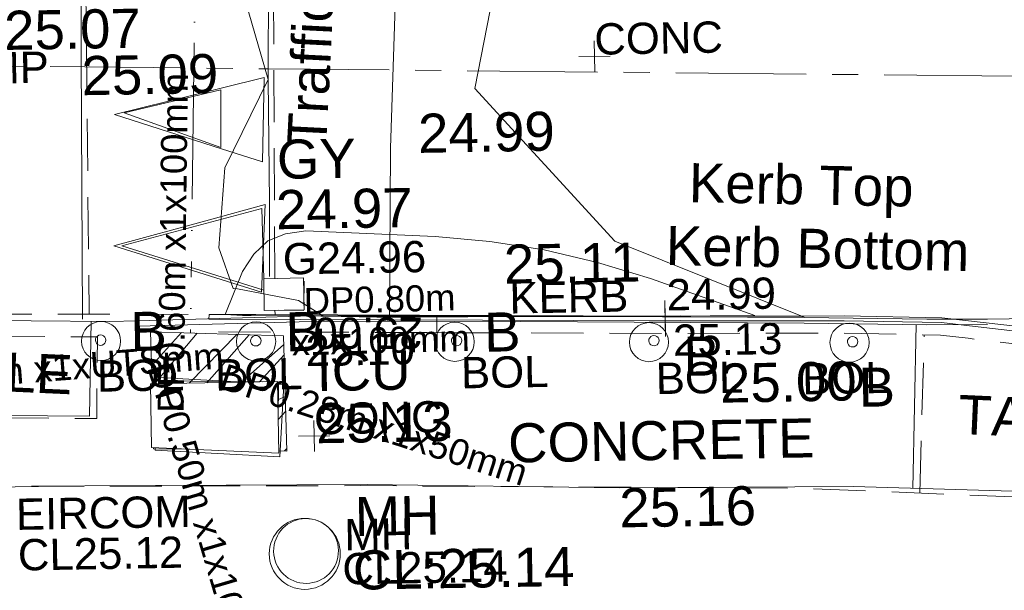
# Model space of a CAD drawing. Header units: millimetres. Extents: x -287732 to 520720, y -103372 to 287754.
# Tile 23 of 256: x -259757 to -250313, y 76676 to 82152. Entities that reach past the tile are written whole.
import ezdxf

# ---------------------------------------------------------------- set-up
doc = ezdxf.new("R2010")
doc.units = ezdxf.units.MM
for name, pattern in [('IMPORT-CENTER _6_', [2000, 1250, -250, 250, -250]), ('IMPORT-DASHED _2_', [750, 500, -250]), ('IMPORT-HIDDEN2 _3_', [4762.5, 3175, -1587.5]), ('IMPORT-UG_EIR_QLB2 _2_', [2750, 1500, -300.0000000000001, 0, -300.0000000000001, 150, -300.0000000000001, 0, -200]), ('IMPORT-UG_ELEC_LV_QLB2 _2_', [2700, 1500, -300.0000000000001, 0, -250, 150, -300.0000000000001, 0, -200]), ('IMPORT-UG_ELEC_STREET LIGHTING_QLB2 _2_', [2700, 1500, -300.0000000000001, 0, -250, 150, -300.0000000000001, 0, -200])]:
    doc.linetypes.add(name, pattern=pattern)
for name, color, linetype, lineweight, true_color in [('00_TOPO_FOOTPATH', 7, 'Continuous', 9, 0xa50000), ('00_TOPO_FURN_BOLLARD', 7, 'Continuous', 9, 0x666666), ('00_TOPO_KERB_BOTTOM', 1, 'Continuous', 9, 0xff0000), ('00_TOPO_KERB_TOP', 7, 'Continuous', 9, 0xa500a5), ('00_TOPO_LEVEL_SPOT', 7, 'Continuous', 9, 0x666666), ('00_TOPO_ROAD_MARKING_ARROWS', 7, 'Continuous', 9, 0x999999), ('00_TOPO_ROAD_MARKING_WHITE_CONTINUOUS', 7, 'Continuous', 9, 0x999999), ('00_TOPO_SERV_GULLY', 7, 'Continuous', 9, 0x5252a5), ('00_TOPO_SERV_IC', 5, 'Continuous', 9, 0x0000ff), ('00_TOPO_SERV_MH', 7, 'Continuous', 9, 0x666666), ('00_TOPO_TRAFFIC_RAMP', 7, 'Continuous', 9, 0x999999), ('01_DTM_CONTOUR_MJR', 7, 'Continuous', 9, 0x7f3f00), ('12333-PUM-2D-U-0001-C01 - Rev2_REVIT IMPORT_dwg', 7, 'Continuous', 9, 0x767676), ('BOLLARD', 7, 'Continuous', 9, 0x00a5a5), ('BOLLARD_TXT', 7, 'Continuous', 9, 0x00a5a5), ('CONTOURS_INDEX', 4, 'Continuous', 9, 0x00ffff), ('CONTOURS_INDEX_LVL', 4, 'Continuous', 9, 0x00ffff), ('EIRCOM_COVER', 3, 'Continuous', 9, 0x00ff00), ('EIRCOM_COVER_LVL', 3, 'Continuous', 9, 0x00ff00), ('EIRCOM_COVER_TXT', 3, 'Continuous', 9, 0x00ff00), ('GULLY', 7, 'Continuous', 9, 0x7fbfff), ('GULLY_LVL', 7, 'Continuous', 9, 0x7fbfff), ('KERB_BOTTOM', 7, 'Continuous', 9, 0x0000a5), ('KERB_BOTTOM_LVL', 7, 'Continuous', 9, 0x0000a5), ('KERB_BOTTOM_TXT', 7, 'Continuous', 9, 0x0000a5), ('KERB_TOP', 2, 'Continuous', 9, 0xffff00), ('KERB_TOP_LVL', 2, 'Continuous', 9, 0xffff00), ('MANHOLES', 7, 'Continuous', 9, 0xa50000), ('MANHOLES_LVL', 7, 'Continuous', 9, 0xa50000), ('MANHOLES_TXT', 7, 'Continuous', 9, 0xa50000), ('PUM-CHAMBER EXTENTS', 6, 'IMPORT-HIDDEN2 _3_', 9, 0xff00ff), ('PUM-EIRCOMM-NOTES', 6, 'Continuous', 9, 0xff00ff), ('PUM-EIRCOMM-QLB2', 6, 'IMPORT-UG_EIR_QLB2 _2_', 9, 0xff00ff), ('PUM-ELECTRIC-LV-QLB2', 1, 'IMPORT-UG_ELEC_LV_QLB2 _2_', 9, 0xff0000), ('PUM-ELECTRIC-MH', 1, 'Continuous', 9, 0xff0000), ('ROAD_CROWNLINE', 7, 'IMPORT-CENTER _6_', 9, 0xa500a5), ('ROAD_MARKINGS', 7, 'Continuous', 9, 0xc0c0c0)]:
    doc.layers.add(name, color=color, linetype=linetype, lineweight=lineweight, true_color=true_color)
for name, color, linetype, lineweight in [('00_TOPO_ROAD_EDGE', 7, 'Continuous', 9), ('00_TOPO_SURFACE', 7, 'Continuous', 9), ('00_TOPO_SURVEY_TEXT', 7, 'Continuous', 9), ('CHANGE_OF_SURFACE', 7, 'IMPORT-DASHED _2_', 9), ('CHANGE_OF_SURFACE_LVL', 7, 'Continuous', 9), ('RAMP', 7, 'IMPORT-DASHED _2_', 9), ('RAMP_TXT', 7, 'Continuous', 9), ('Text', 7, 'Continuous', 9), ('TEXT_TXT', 7, 'Continuous', 9)]:
    doc.layers.add(name, color=color, linetype=linetype, lineweight=lineweight)
doc.styles.add('Arial_1', font='arial.ttf', dxfattribs={"height": 250})
doc.styles.add('Arial_3', font='arial.ttf', dxfattribs={"height": 299.9999999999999})
doc.styles.add('Swis721 Lt BT_2', font='swissl.ttf', dxfattribs={"height": 375})

# ---------------------------------------------------------------- blocks, each defined once
blk = doc.blocks.new('12333-PUM-2D-U-0001-C01 - Rev2_REVIT IMPORT_dwg_MSL_Bollard_2-2077182-Site Location Plan Proposed')
at = {"layer": '00_TOPO_FURN_BOLLARD', "color": 254, "true_color": 0xcccccc}
blk.add_circle((0, 0), 62.50000000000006, dxfattribs=at)
blk = doc.blocks.new('12333-PUM-2D-U-0001-C01 - Rev2_REVIT IMPORT_dwg_MGS62954_T2_Galway_ITM_3d_Rev1-2077680-Site Location Plan Proposed')
at = {"layer": '00_TOPO_FOOTPATH', "color": 254, "true_color": 0xcccccc, "flags": 128}
blk.add_lwpolyline([(533639408.1427618, 725637293.7496169), (533641323.0812979, 725637620.0975195), (533644221.669681, 725637611.0252104), (533646933.7025264, 725637578.5259472), (533649345.4050018, 725637502.8293159), (533651593.7012119, 725637475.4952126), (533653555.1940946, 725637384.9776655), (533655771.6136261, 725637331.3531976)], dxfattribs=at)
at = {"layer": '00_TOPO_KERB_BOTTOM', "color": 254, "true_color": 0xcccccc, "flags": 128}
blk.add_lwpolyline([(533644758.7718936, 725639186.5317982), (533646542.3042088, 725639205.3173528), (533648433.8581129, 725639169.3971758), (533651149.7877826, 725639106.5976065), (533652325.0622502, 725639069.7949748), (533652905.9845168, 725639060.2605728)], dxfattribs=at)
at = {"layer": '00_TOPO_KERB_TOP', "color": 254, "true_color": 0xcccccc, "flags": 128}
blk.add_lwpolyline([(533644759.3295129, 725639133.5904821), (533646542.0803606, 725639152.3678055), (533648432.7435562, 725639116.464543), (533651148.3472715, 725639053.6725104), (533652323.7992203, 725639016.8643211), (533652905.115685, 725639007.3234493)], dxfattribs=at)
at = {"layer": '00_TOPO_ROAD_EDGE', "color": 254, "true_color": 0xcccccc, "flags": 128}
for points in [[(533639901.1611993, 725639334.3779399), (533642230.4888543, 725639242.8409401), (533644488.5403596, 725639183.685509), (533644758.7718936, 725639186.5317982)], [(533652905.9845168, 725639060.2605728), (533655825.6610834, 725639052.8384615), (533659328.6408829, 725638959.2231005), (533661744.8664454, 725638943.2909826), (533663805.9177443, 725638908.3496011), (533665876.0503203, 725638912.736755)]]:
    blk.add_lwpolyline(points, dxfattribs=at)
at = {"layer": '00_TOPO_ROAD_MARKING_ARROWS', "color": 254, "true_color": 0xcccccc, "flags": 128}
for points in [[(533644570.0000001, 725641170), (533645608.5908155, 725641408.0103953), (533646010, 725641500.0000001), (533645980, 725640690.0000002), (533645588.7698116, 725640823.1847452)], [(533644540.0000001, 725639910), (533645463.1040654, 725640143.9373317), (533646000.0000001, 725640280.0000001), (533645950.0000001, 725639440.0000002), (533645401.56827, 725639622.8105769)]]:
    blk.add_lwpolyline(points, close=True, dxfattribs=at)
at = {"layer": '00_TOPO_ROAD_MARKING_WHITE_CONTINUOUS', "color": 254, "true_color": 0xcccccc, "flags": 128}
blk.add_lwpolyline([(533644230, 725639210.0000002), (533644260, 725641740), (533644299.9999999, 725644100)], dxfattribs=at)
at = {"layer": '00_TOPO_SERV_GULLY', "color": 254, "true_color": 0xcccccc}
for p, q in [((533645973.6000001, 725639265.0000001), (533645973.6000001, 725639569.8000002)), ((533646354.6000001, 725639569.8000002), (533645973.6000001, 725639569.8000002)), ((533646354.6000001, 725639265.0000001), (533646354.6000001, 725639569.8000002)), ((533645973.6000001, 725639265.0000001), (533646354.6000001, 725639265.0000001))]:
    blk.add_line(p, q, dxfattribs=at)
at = {"layer": '00_TOPO_SERV_IC', "color": 254, "true_color": 0xcccccc}
for p, q in [((533644868.7000001, 725637969.6000001), (533644868.7000002, 725638579.2000002)), ((533646087.9000002, 725638579.2), (533644868.7000002, 725638579.2000002)), ((533646087.9000001, 725637893.4), (533646087.9000002, 725638579.2)), ((533644868.7000001, 725637969.6000001), (533646087.9000001, 725637893.4))]:
    blk.add_line(p, q, dxfattribs=at)
at = {"layer": '00_TOPO_SERV_MH', "color": 254, "true_color": 0xcccccc}
blk.add_ellipse((533646333.233913, 725636949.5341597), major_axis=(32.13855179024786, 309.3332159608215), ratio=0.9987486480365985, dxfattribs=at)
at = {"layer": '00_TOPO_SURFACE', "color": 254, "true_color": 0xcccccc}
blk.add_line((533652164.0659953, 725637449.1744334), (533652221.2420903, 725639020.0758027), dxfattribs=at)
at = {"layer": '00_TOPO_SURFACE', "color": 254, "true_color": 0xcccccc, "flags": 128}
for points in [[(533647172.2422564, 725639193.3549728), (533647210.0000001, 725640800.0000001), (533647300.0000001, 725642560.0000002), (533647440.0000002, 725644020), (533649060.0000002, 725643980.0000001), (533651670.0000001, 725643960.0000001), (533654410.0000001, 725643930.0000002), (533656530.0000001, 725643860.0000001), (533659310.0000002, 725643810.0000002), (533661240, 725643780.0000001), (533663700.0000001, 725643740.0000001), (533665860, 725643660.0000001)], [(533641929.1445791, 725639254.6830488), (533641860, 725638340.0000001), (533644280.0000001, 725638280), (533644310.0000002, 725639190.0000001)]]:
    blk.add_lwpolyline(points, dxfattribs=at)
at = {"layer": '00_TOPO_TRAFFIC_RAMP', "color": 254, "true_color": 0xcccccc, "flags": 128}
blk.add_lwpolyline([(533646110, 725643750.0000001), (533646070.0000001, 725642450.0000002), (533646050.0000001, 725641480), (533646040.0000001, 725640300.0000001), (533646030.0000001, 725639590.0000001)], dxfattribs=at)
at = {"layer": '01_DTM_CONTOUR_MJR', "color": 254, "true_color": 0xcccccc, "flags": 128}
blk.add_lwpolyline([(533645814.6319792, 725642349.828014), (533646050.0000001, 725641480), (533645619.7806495, 725640639.9527332), (533645548.750508, 725639873.9945811), (533645679.4447412, 725639479.588895), (533645720.0056042, 725639477.7185655), (533646302.0165009, 725639355.3190974), (533646540.0000001, 725639201.4285716), (533647050.3927988, 725639182.4058923), (533647419.1463416, 725639176.1585366), (533648430.0000002, 725639163.5770441), (533651150.0000001, 725639110), (533649345.9699841, 725639870.2524155), (533648030.0000001, 725641360), (533648221.0521798, 725642256.9288458)], dxfattribs=at)
at = {"xscale": 3, "yscale": 3, "zscale": 3}
for p in [(533644402.7114884, 725638997.7042439), (533645889.9291078, 725638968.9105035), (533647794.422203, 725638932.0379711), (533649656.8321579, 725638895.9802026), (533651580.0568706, 725638858.7450111)]:
    blk.add_blockref('12333-PUM-2D-U-0001-C01 - Rev2_REVIT IMPORT_dwg_MSL_Bollard_2-2077182-Site Location Plan Proposed', p, dxfattribs=at)
at = {"layer": '00_TOPO_FOOTPATH', "color": 251, "true_color": 0x666666, "insert": (533649345.4, 725637498.0296079), "char_height": 375, "width": 1495.902363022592, "attachment_point": 1, "line_spacing_factor": 1.005061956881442, "style": 'Swis721 Lt BT_2'}
blk.add_mtext('25.16', dxfattribs=at)
at = {"layer": '00_TOPO_FURN_BOLLARD', "char_height": 375, "width": 398.9072968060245, "attachment_point": 1, "line_spacing_factor": 1.005061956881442, "style": 'Swis721 Lt BT_2'}
for insert in [(533644685.4698082, 725639271.9015938), (533646172.6874275, 725639243.1078534), (533648077.1805227, 725639206.2353212), (533649985.0204096, 725638940.9466704), (533651659.1951071, 725638614.9552082)]:
    blk.add_mtext('B', dxfattribs=dict(at, insert=insert))
at = {"layer": '00_TOPO_KERB_BOTTOM', "color": 251, "true_color": 0x666666, "insert": (533649842.405062, 725640009.3895358), "char_height": 375, "width": 3414.456504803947, "attachment_point": 1, "rotation": 357.84025636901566, "line_spacing_factor": 1.005061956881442, "style": 'Swis721 Lt BT_2'}
blk.add_mtext('Kerb Bottom', dxfattribs=at)
at = {"layer": '00_TOPO_KERB_BOTTOM', "color": 251, "true_color": 0x666666, "insert": (533650331.1822857, 725638677.9868983), "char_height": 375, "width": 1495.902363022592, "attachment_point": 1, "line_spacing_factor": 1.005061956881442, "style": 'Swis721 Lt BT_2'}
blk.add_mtext('25.00', dxfattribs=at)
at = {"layer": '00_TOPO_KERB_TOP', "color": 251, "true_color": 0x666666, "insert": (533650073.8583456, 725640608.1878976), "char_height": 375, "width": 2493.170605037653, "attachment_point": 1, "rotation": 357.84025636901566, "line_spacing_factor": 1.005061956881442, "style": 'Swis721 Lt BT_2'}
blk.add_mtext('Kerb Top', dxfattribs=at)
at = {"layer": '00_TOPO_KERB_TOP', "color": 251, "true_color": 0x666666, "insert": (533648278.4427305, 725639855.38646), "char_height": 375, "width": 1495.902363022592, "attachment_point": 1, "line_spacing_factor": 1.005061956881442, "style": 'Swis721 Lt BT_2'}
blk.add_mtext('25.11', dxfattribs=at)
at = {"layer": '00_TOPO_LEVEL_SPOT', "insert": (533643525.0808529, 725642182.6102246), "char_height": 375, "width": 1495.902363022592, "attachment_point": 1, "line_spacing_factor": 1.005061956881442, "style": 'Swis721 Lt BT_2'}
blk.add_mtext('25.07', dxfattribs=at)
at = {"layer": '00_TOPO_ROAD_MARKING_WHITE_CONTINUOUS', "color": 251, "true_color": 0x666666, "insert": (533644260, 725641735.2296078), "char_height": 375, "width": 1495.902363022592, "attachment_point": 1, "line_spacing_factor": 1.005061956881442, "style": 'Swis721 Lt BT_2'}
blk.add_mtext('25.09', dxfattribs=at)
at = {"layer": '00_TOPO_SERV_GULLY', "color": 251, "true_color": 0x666666, "char_height": 375, "attachment_point": 1, "line_spacing_factor": 1.005061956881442, "style": 'Swis721 Lt BT_2'}
for s, insert, width in [('GY', (533646119.5184122, 725640899.4340286), 821.5590755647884), ('24.97', (533646101.9427415, 725640416.4112997), 1495.902363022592)]:
    blk.add_mtext(s, dxfattribs=dict(at, insert=insert, width=width))
at = {"layer": '00_TOPO_SERV_IC', "color": 251, "true_color": 0x666666, "char_height": 375, "attachment_point": 1, "line_spacing_factor": 1.005061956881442, "style": 'Swis721 Lt BT_2'}
for s, insert, width in [('ICU', (533646463.9147888, 725638856.8849498), 1021.012723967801), ('25.13', (533646450.0039638, 725638356.4265221), 1495.902363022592)]:
    blk.add_mtext(s, dxfattribs=dict(at, insert=insert, width=width))
at = {"layer": '00_TOPO_SERV_MH', "char_height": 375, "attachment_point": 1, "line_spacing_factor": 1.005061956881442, "style": 'Swis721 Lt BT_2'}
for s, insert, width in [('MH', (533646806.1457727, 725637459.0899503), 949.779278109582), ('CL:25.14', (533646778.3253604, 725636944.7296078), 2440.932744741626)]:
    blk.add_mtext(s, dxfattribs=dict(at, insert=insert, width=width))
at = {"layer": '00_TOPO_SURFACE', "color": 251, "true_color": 0x666666, "insert": (533647477.5334768, 725641125.5096166), "char_height": 375, "width": 1495.902363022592, "attachment_point": 1, "line_spacing_factor": 1.005061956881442, "style": 'Swis721 Lt BT_2'}
blk.add_mtext('24.99', dxfattribs=at)
at = {"layer": '00_TOPO_SURVEY_TEXT', "color": 251, "true_color": 0x666666, "char_height": 375, "width": 2341.205920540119, "attachment_point": 1, "rotation": 356.4259441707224, "line_spacing_factor": 1.005061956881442, "style": 'Swis721 Lt BT_2'}
for insert in [(533641985.4928125, 725639000.4026258), (533652622.5287556, 725638339.1485453)]:
    blk.add_mtext('TACTILE', dxfattribs=dict(at, insert=insert))
at = {"layer": '00_TOPO_SURVEY_TEXT', "color": 251, "true_color": 0x666666, "insert": (533648288.708922, 725638138.5116928), "char_height": 375, "width": 3286.236302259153, "attachment_point": 1, "line_spacing_factor": 1.005061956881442, "style": 'Swis721 Lt BT_2'}
blk.add_mtext('CONCRETE', dxfattribs=at)
at = {"layer": '00_TOPO_TRAFFIC_RAMP', "color": 251, "true_color": 0x666666, "insert": (533646218.7344965, 725640845.3247368), "char_height": 375, "width": 3433.452090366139, "attachment_point": 1, "rotation": 86.09712670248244, "line_spacing_factor": 1.005061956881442, "style": 'Swis721 Lt BT_2'}
blk.add_mtext('Traffic Ramp', dxfattribs=at)
blk = doc.blocks.new('12333-PUM-2D-U-0001-C01 - Rev2_REVIT IMPORT_dwg_SPOT-2077713-Site Location Plan Proposed')
at = {"layer": 'Text', "color": 253, "true_color": 0xaaaaaa}
for p, q in [((0, 500.0000000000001), (0, -500.0000000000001)), ((-500.0000000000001, 0), (500.0000000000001, 0))]:
    blk.add_line(p, q, dxfattribs=at)
blk = doc.blocks.new('12333-PUM-2D-U-0001-C01 - Rev2_REVIT IMPORT_dwg_CIRCL-2077706-Site Location Plan Proposed')
at = {"layer": 'BOLLARD', "color": 254, "true_color": 0xaae1e1, "flags": 128}
blk.add_lwpolyline([(475.0000000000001, -154), (500.0000000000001, 0), (475.0000000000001, 154), (404.0000000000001, 293), (293, 404.0000000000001), (154, 475.0000000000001), (0, 500.0000000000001), (-154, 475.0000000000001), (-293, 404.0000000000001), (-404.0000000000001, 293), (-475.0000000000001, 154), (-500.0000000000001, 0), (-475.0000000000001, -154), (-404.0000000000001, -293), (-293, -404.0000000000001), (-154, -475.0000000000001), (0, -500.0000000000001), (154, -475.0000000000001), (293, -404.0000000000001), (404.0000000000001, -293)], close=True, dxfattribs=at)
blk = doc.blocks.new('12333-PUM-2D-U-0001-C01 - Rev2_REVIT IMPORT_dwg_SPOT-2077769-Site Location Plan Proposed')
at = {"layer": 'CHANGE_OF_SURFACE_LVL', "color": 253, "true_color": 0xaaaaaa}
for p, q in [((0, 500.0000000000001), (0, -500.0000000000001)), ((-500.0000000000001, 0), (500.0000000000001, 0))]:
    blk.add_line(p, q, dxfattribs=at)
blk = doc.blocks.new('12333-PUM-2D-U-0001-C01 - Rev2_REVIT IMPORT_dwg_SPOT-V272-Site Location Plan Proposed')
at = {"layer": 'KERB_BOTTOM_LVL', "color": 9, "true_color": 0xaaaae1}
for p, q in [((0, 500.0000000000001), (0, -500.0000000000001)), ((-500.0000000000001, 0), (500.0000000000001, 0))]:
    blk.add_line(p, q, dxfattribs=at)
blk = doc.blocks.new('12333-PUM-2D-U-0001-C01 - Rev2_REVIT IMPORT_dwg_SPOT-2077810-Site Location Plan Proposed')
at = {"layer": 'KERB_TOP_LVL', "color": 51, "true_color": 0xffffaa}
for p, q in [((0, 500.0000000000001), (0, -500.0000000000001)), ((-500.0000000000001, 0), (500.0000000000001, 0))]:
    blk.add_line(p, q, dxfattribs=at)
blk = doc.blocks.new('12333-PUM-2D-U-0001-C01 - Rev2_REVIT IMPORT_dwg-1620468-Site Location Plan Proposed')
at = {"layer": 'PUM-CHAMBER EXTENTS', "true_color": 0xffaaff}
h = blk.add_hatch(dxfattribs=at)
h.set_pattern_fill('FP_3', color=211, style=0, pattern_type=2)
h.set_pattern_definition([(45, (-533641079.65, -725615854.3560001), (-265.1650429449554, 265.1650429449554), []), (45, (-533640902.873, -725615854.3560001), (-265.1650429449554, 265.1650429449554), [])])
h.paths.add_polyline_path([(5087.350153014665, 22057.64382134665), (5073.35015293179, 23164.64382130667), (3799.350152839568, 23225.64382129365), (3805.68366687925, 22724.84382128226), (5008.250152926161, 22724.84382127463), (5008.640599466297, 22061.41248913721)])
at = {"layer": 'CHANGE_OF_SURFACE', "color": 253, "true_color": 0xaaaaaa}
blk.add_line((11148.08573620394, 21548.31796803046), (11217.99092669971, 23066.32212025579), dxfattribs=at)
at = {"layer": 'CHANGE_OF_SURFACE', "color": 253, "true_color": 0xaaaaaa, "flags": 128}
for points in [[(-2336.743990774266, 23508.56308778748), (899.3825453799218, 23447.35071668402), (2798.459304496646, 23411.4290708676), (3610.740200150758, 23395.91109601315), (4363.797424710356, 23381.82019814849)], [(605.3868480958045, 23452.91173947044), (542.0591725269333, 21794.89563242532), (5782.526366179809, 21713.15524308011), (10023.94435519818, 21613.25032240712), (12539.7318986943, 21467.93407422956), (14871.66246410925, 21367.2175599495)], [(12300.10257265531, 23098.31117547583), (12281.23869909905, 22939.43234242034), (11637.66977307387, 23025.3392251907), (11374.80433576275, 23060.4278530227), (10449.70515242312, 23095.20027367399), (8734.096033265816, 23122.89242539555), (4358.621270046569, 23214.7530320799), (4361.141304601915, 23334.78651195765)]]:
    blk.add_lwpolyline(points, dxfattribs=at)
blk.add_lwpolyline([(862.2090310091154, 23245.78754603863), (842.3807510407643, 22462.5704906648), (3269.009388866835, 22401.13685454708), (3288.837668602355, 23184.35390980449)], close=True, dxfattribs=at)
at = {"layer": 'CONTOURS_INDEX', "color": 131, "true_color": 0xaaffff, "flags": 128}
blk.add_lwpolyline([(7588.830505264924, 23945.90265688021), (7069.609832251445, 24033.00436364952), (6543.937097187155, 24089.87344708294), (5306.929676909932, 24168.63646928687), (5110.460725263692, 24142.19895750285), (4938.247811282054, 24076.49753126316), (4802.418953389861, 23951.90023339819), (4690.846133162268, 23788.03902142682), (4517.791483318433, 23379.23293525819), (4685.085911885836, 23366.81369820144), (4705.537130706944, 23365.44866021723), (4725.998376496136, 23364.28700527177), (4746.474662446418, 23363.43042529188), (4766.960975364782, 23362.7772287), (5197.545417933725, 23352.25981194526), (5433.336691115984, 23346.75008885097), (5669.134917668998, 23341.57311718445), (5904.943573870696, 23336.8952726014), (6140.759183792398, 23332.55017909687), (8737.791483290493, 23287.44722111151), (9597.791483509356, 23279.2329355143), (8601.463607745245, 23650.7687488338), (8098.373087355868, 23813.45201458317)], close=True, dxfattribs=at)
at = {"layer": 'EIRCOM_COVER', "color": 81, "true_color": 0xaaffaa}
blk.add_line((5008.250152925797, 22700.48469066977), (5068.332483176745, 22696.10593526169), dxfattribs=at)
at = {"layer": 'EIRCOM_COVER', "color": 81, "true_color": 0xaaffaa, "flags": 128}
for points in [[(3869.075802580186, 22724.84382128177), (3873.328483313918, 22783.19693531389), (4674.010581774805, 22724.84382127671)], [(5068.332483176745, 22696.10593526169), (5017.763483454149, 22002.22393544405), (3822.759483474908, 22089.3149350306), (3824.48772427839, 22113.0289730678)]]:
    blk.add_lwpolyline(points, dxfattribs=at)
at = {"layer": 'GULLY', "color": 254, "true_color": 0xd4e9ff}
for p, q in [((5274.950152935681, 23451.5229708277), (5280.684016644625, 23683.56878007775)), ((5028.306319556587, 23410.64382132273), (5273.79013795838, 23404.57790414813))]:
    blk.add_line(p, q, dxfattribs=at)
at = {"layer": 'KERB_BOTTOM', "color": 9, "true_color": 0xaaaae1, "flags": 128}
blk.add_lwpolyline([(12180.45002571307, 23121.50762742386), (11389.03268857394, 23227.1500750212), (10454.19338718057, 23262.28860532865), (8737.198903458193, 23290.00311810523), (4811.4521271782, 23372.42194160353), (4363.797424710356, 23381.82019814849)], dxfattribs=at)
at = {"layer": 'KERB_TOP', "color": 51, "true_color": 0xffffaa, "flags": 128}
blk.add_lwpolyline([(12180.45002571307, 23121.50762742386), (12175.30996666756, 23074.69709124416), (11653.55508890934, 23144.34360992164), (11385.02490054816, 23180.18839752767), (10452.9291583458, 23215.22380318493), (8736.324898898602, 23242.93201765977), (4361.141304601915, 23334.78651195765), (4363.797424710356, 23381.82019814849)], dxfattribs=at)
at = {"layer": 'MANHOLES', "color": 9, "true_color": 0xe1aaaa}
blk.add_circle((5241.361610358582, 21067.87239306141), 340.7242691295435, dxfattribs=at)
at = {"layer": 'PUM-CHAMBER EXTENTS', "color": 211, "linetype": 'Continuous', "true_color": 0xffaaff, "flags": 128}
blk.add_lwpolyline([(3805.68366687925, 22724.84382128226), (3799.350152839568, 23225.64382129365), (5073.350152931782, 23164.64382130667), (5087.350153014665, 22057.64382134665), (5008.250152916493, 22061.4311839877)], dxfattribs=at)
at = {"layer": 'PUM-EIRCOMM-QLB2', "color": 211, "true_color": 0xffaaff}
blk.add_line((4432.326039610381, 31487.84382134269), (4182.736452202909, 23207.28702051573), dxfattribs=at)
at = {"layer": 'PUM-ELECTRIC-MH', "color": 21, "true_color": 0xffaaaa}
for p, q in [((5019.350152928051, 22720.64382128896), (5008.250152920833, 22359.33882148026)), ((3809.350152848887, 22101.6438213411), (3809.728267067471, 22113.95143914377)), ((4155.643660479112, 22092.33172705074), (3809.350152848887, 22101.6438213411))]:
    blk.add_line(p, q, dxfattribs=at)
at = {"layer": 'PUM-ELECTRIC-MH', "color": 21, "true_color": 0xffaaaa, "flags": 128}
blk.add_lwpolyline([(3828.496082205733, 22724.84382128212), (3829.350152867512, 22752.64382129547), (4863.162653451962, 22724.84382127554)], dxfattribs=at)
at = {"layer": 'RAMP', "color": 253, "true_color": 0xaaaaaa}
for p, q in [((3249.881669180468, 28278.01050059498), (3213.141150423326, 23403.50690705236)), ((5000.270008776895, 23715.44382136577), (5055.725013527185, 27906.44382135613)), ((4995.679990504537, 23368.55418235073), (4996.236917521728, 23410.64382132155))]:
    blk.add_line(p, q, dxfattribs=at)
at = {"layer": 'ROAD_CROWNLINE', "color": 254, "true_color": 0xe1aae1, "flags": 128}
blk.add_lwpolyline([(-7115.968707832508, 25998.24453203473), (-1349.35441124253, 25901.96411404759), (136.4882664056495, 25861.25609558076), (3874.386732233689, 25758.84791836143), (4966.068879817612, 25728.93881832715), (14624.89192071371, 25464.31352931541), (26847.85086719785, 25290.52738344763), (39319.5115167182, 25149.60466418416)], dxfattribs=at)
at = {"layer": 'ROAD_MARKINGS', "color": 254, "true_color": 0xeaeaea}
blk.add_line((4886.220292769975, 24390.43682301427), (4894.023680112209, 23715.44382136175), dxfattribs=at)
at = {"layer": 'ROAD_MARKINGS', "color": 254, "true_color": 0xeaeaea, "flags": 128}
blk.add_lwpolyline([(4513.847407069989, 25534.80227582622), (4504.765141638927, 24980.78408034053), (3582.915193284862, 25330.45130211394)], close=True, dxfattribs=at)
blk.add_lwpolyline([(4893.95015297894, 23605.26864355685), (3537.503865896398, 24054.39299950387), (4886.220292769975, 24390.43682301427)], dxfattribs=at)
blk.add_blockref('12333-PUM-2D-U-0001-C01 - Rev2_REVIT IMPORT_dwg_MGS62954_T2_Galway_ITM_3d_Rev1-2077680-Site Location Plan Proposed', (-533641079.6498471, -725615854.3561786))
for name, p, xscale, yscale, zscale in [('12333-PUM-2D-U-0001-C01 - Rev2_REVIT IMPORT_dwg_SPOT-2077713-Site Location Plan Proposed', (8103.612848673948, 25793.64684165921), 0.3, 0.3, 0.3), ('12333-PUM-2D-U-0001-C01 - Rev2_REVIT IMPORT_dwg_SPOT-V272-Site Location Plan Proposed', (8737.198903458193, 23290.00311810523), 0.3, 0.3, 0.3), ('12333-PUM-2D-U-0001-C01 - Rev2_REVIT IMPORT_dwg_SPOT-2077810-Site Location Plan Proposed', (8736.324898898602, 23242.93201765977), 0.3, 0.3, 0.3), ('12333-PUM-2D-U-0001-C01 - Rev2_REVIT IMPORT_dwg_SPOT-2077769-Site Location Plan Proposed', (6546.358651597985, 23168.8227285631), 0.3, 0.3, 0.3), ('12333-PUM-2D-U-0001-C01 - Rev2_REVIT IMPORT_dwg_CIRCL-2077706-Site Location Plan Proposed', (3318.918465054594, 23152.59608952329), 0.1, 0.1, 0.1), ('12333-PUM-2D-U-0001-C01 - Rev2_REVIT IMPORT_dwg_CIRCL-2077706-Site Location Plan Proposed', (4807.357161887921, 23121.03348982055), 0.1, 0.1, 0.1), ('12333-PUM-2D-U-0001-C01 - Rev2_REVIT IMPORT_dwg_CIRCL-2077706-Site Location Plan Proposed', (6733.053634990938, 23088.31309142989), 0.1, 0.1, 0.1), ('12333-PUM-2D-U-0001-C01 - Rev2_REVIT IMPORT_dwg_CIRCL-2077706-Site Location Plan Proposed', (8625.124841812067, 23055.0721520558), 0.1, 0.1, 0.1), ('12333-PUM-2D-U-0001-C01 - Rev2_REVIT IMPORT_dwg_CIRCL-2077706-Site Location Plan Proposed', (10530.28995718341, 23011.59655896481), 0.1, 0.1, 0.1), ('12333-PUM-2D-U-0001-C01 - Rev2_REVIT IMPORT_dwg_SPOT-2077713-Site Location Plan Proposed', (5351.686402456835, 22197.06970348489), 0.3, 0.3, 0.3)]:
    blk.add_blockref(name, p, dxfattribs=dict(xscale=xscale, yscale=yscale, zscale=zscale))
at = {"layer": 'BOLLARD_TXT', "char_height": 299.9999999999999, "width": 1002.685946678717, "attachment_point": 1, "line_spacing_factor": 0.9417779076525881, "style": 'Arial_3'}
for insert in [(3277.714286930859, 22958.11614678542), (4410.338082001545, 22949.3462500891), (6769.547754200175, 22929.23389415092), (8636.0273467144, 22841.75870537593), (10039.74793071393, 22814.62455918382)]:
    blk.add_mtext('BOL', dxfattribs=dict(at, insert=insert))
at = {"layer": 'CHANGE_OF_SURFACE_LVL', "insert": (5282.785640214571, 23169.30265520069), "char_height": 299.9999999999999, "width": 1256.112065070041, "attachment_point": 1, "line_spacing_factor": 0.9417779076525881, "style": 'Arial_3'}
blk.add_mtext('25.10', dxfattribs=at)
at = {"layer": 'CONTOURS_INDEX_LVL', "insert": (6407.21037245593, 23014.48142982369), "char_height": 299.9999999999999, "width": 1256.112065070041, "attachment_point": 1, "rotation": 178.92783789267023, "line_spacing_factor": 0.9417779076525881, "style": 'Arial_3'}
blk.add_mtext('25.00', dxfattribs=at)
at = {"layer": 'EIRCOM_COVER_LVL', "insert": (2489.812232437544, 21255.60379079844), "char_height": 299.9999999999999, "width": 1895.18662449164, "attachment_point": 1, "line_spacing_factor": 0.9417779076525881, "style": 'Arial_3'}
blk.add_mtext('CL25.12', dxfattribs=at)
at = {"layer": 'EIRCOM_COVER_TXT', "insert": (2478.372957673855, 21645.68933057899), "char_height": 299.9999999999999, "width": 1998.02620876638, "attachment_point": 1, "line_spacing_factor": 0.9417779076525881, "style": 'Arial_3'}
blk.add_mtext('EIRCOM', dxfattribs=at)
at = {"layer": 'GULLY_LVL', "insert": (5079.745381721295, 24051.91182350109), "char_height": 299.9999999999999, "width": 1645.433348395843, "attachment_point": 1, "line_spacing_factor": 0.9417779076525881, "style": 'Arial_3'}
blk.add_mtext('G24.96', dxfattribs=at)
at = {"layer": 'KERB_BOTTOM_LVL', "insert": (8754.293061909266, 23642.64132378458), "char_height": 299.9999999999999, "width": 1256.112065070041, "attachment_point": 1, "line_spacing_factor": 0.9417779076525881, "style": 'Arial_3'}
blk.add_mtext('24.99', dxfattribs=at)
at = {"layer": 'KERB_BOTTOM_TXT', "insert": (7245.908549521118, 23639.1933818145), "char_height": 299.9999999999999, "width": 1362.624491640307, "attachment_point": 1, "line_spacing_factor": 0.9417779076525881, "style": 'Arial_3'}
blk.add_mtext('KERB', dxfattribs=at)
at = {"layer": 'KERB_TOP_LVL', "insert": (8808.119881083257, 23205.89068467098), "char_height": 299.9999999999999, "width": 1256.112065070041, "attachment_point": 1, "line_spacing_factor": 0.9417779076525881, "style": 'Arial_3'}
blk.add_mtext('25.13', dxfattribs=at)
at = {"layer": 'MANHOLES_LVL', "insert": (5598.760195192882, 21067.77406861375), "char_height": 299.9999999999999, "width": 1895.18662449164, "attachment_point": 1, "line_spacing_factor": 0.9417779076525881, "style": 'Arial_3'}
blk.add_mtext('CL25.14', dxfattribs=at)
at = {"layer": 'MANHOLES_TXT', "insert": (5623.257895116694, 21393.67573573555), "char_height": 299.9999999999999, "width": 774.9697243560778, "attachment_point": 1, "line_spacing_factor": 0.9417779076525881, "style": 'Arial_3'}
blk.add_mtext('MH', dxfattribs=at)
at = {"layer": 'PUM-EIRCOMM-NOTES', "insert": (3902.370720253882, 24077.84767698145), "char_height": 250, "width": 3893.2779916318, "attachment_point": 2, "rotation": 88.27353378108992, "line_spacing_factor": 0.9417779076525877, "style": 'Arial_1'}
blk.add_mtext('DP0.60m x1x100mm', dxfattribs=at)
at = {"layer": 'PUM-ELECTRIC-LV-QLB2', "char_height": 250, "attachment_point": 2, "line_spacing_factor": 0.9417779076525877, "style": 'Arial_1'}
for s, insert, width, rotation in [('DP0.80m\\Px1x100mm', (6000.1373366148, 23623.53861779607), 2038.461589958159, 0.49900532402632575), ('DP1.10m x1xUTSmm', (2800.965956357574, 23015.01248786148), 4027.951129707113, 3.2813371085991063), ('DP0.50m x1x100mm', (4433.988651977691, 21378.60839529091), 3893.2779916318, 285.37546373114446), ('DP0.28m x1x50mm', (5968.436082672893, 22413.89861911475), 3660.660753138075, 341.08929114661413)]:
    blk.add_mtext(s, dxfattribs=dict(at, insert=insert, width=width, rotation=rotation))
at = {"layer": 'RAMP_TXT', "insert": (1657.276142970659, 25932.4121776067), "char_height": 299.9999999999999, "width": 1443.427022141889, "attachment_point": 1, "line_spacing_factor": 0.9417779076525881, "style": 'Arial_3'}
blk.add_mtext('RAMP', dxfattribs=at)
at = {"layer": 'TEXT_TXT', "char_height": 299.9999999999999, "width": 1469.136918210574, "attachment_point": 1, "line_spacing_factor": 0.9417779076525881, "style": 'Arial_3'}
for insert in [(8103.612848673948, 26108.65793661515), (5351.686402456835, 22512.08079844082)]:
    blk.add_mtext('CONC', dxfattribs=dict(at, insert=insert))

msp = doc.modelspace()

# ---------------------------------------------------------------- block references
at = {"layer": '12333-PUM-2D-U-0001-C01 - Rev2_REVIT IMPORT_dwg', "color": 254, "linetype": 'IMPORT-UG_ELEC_STREET LIGHTING_QLB2 _2_', "true_color": 0xffd4d4, "rotation": 0.9999999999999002}
msp.add_blockref('12333-PUM-2D-U-0001-C01 - Rev2_REVIT IMPORT_dwg-1620468-Site Location Plan Proposed', (-261895.0770586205, 55869.5817132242), dxfattribs=at)

doc.saveas('drawing.dxf')
